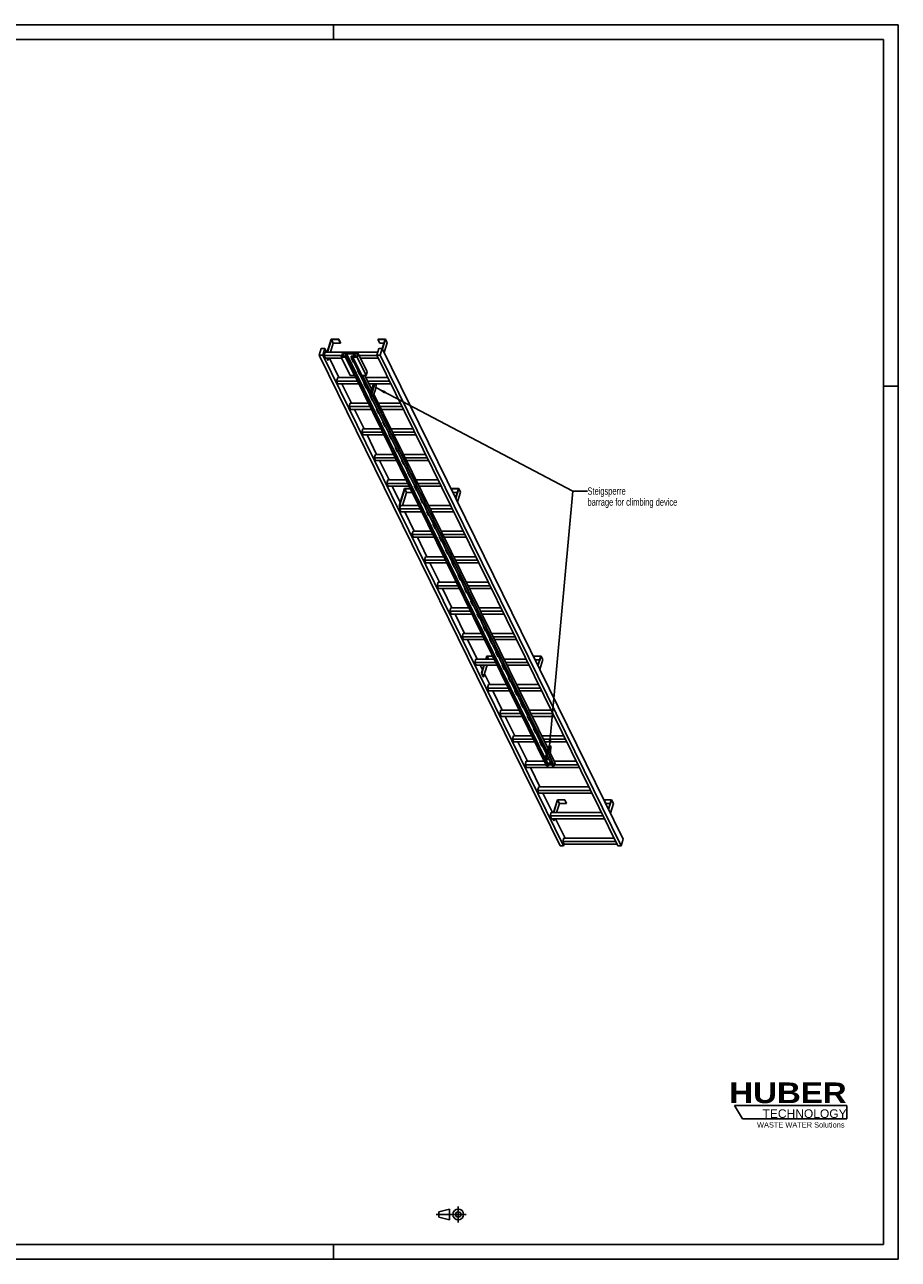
# Model space of a CAD drawing. Header units: millimetres. Extents: x 0 to 11880, y 0 to 8400.
# Tile 3 of 3: x 5940 to 11880, y 0 to 8400. Entities that reach past the tile are written whole.
import ezdxf

# ---------------------------------------------------------------- set-up
doc = ezdxf.new("R2010")
doc.units = ezdxf.units.MM
doc.header["$LTSCALE"] = 653.4
doc.linetypes.add('CENTER', pattern=[0.6, 0.375, -0.075, 0.075, -0.075])
doc.layers.get('0').update_dxf_attribs({"linetype": 'CONTINUOUS'})
for name, color, linetype in [('053_NOTES', 7, 'CONTINUOUS'), ('HUBER_Logo_BL1', 7, 'CONTINUOUS'), ('HUBER_Logo_BL2', 7, 'CONTINUOUS')]:
    doc.layers.add(name, color=color, linetype=linetype)
doc.styles.get("Standard").update_dxf_attribs({"font": 'txt', "width": 0.7})
doc.styles.add('TEXTSTYLE_2', font='ariblk.ttf')
doc.styles.add('TEXTSTYLE_3', font='arial.ttf')
doc.dimstyles.get("Standard").update_dxf_attribs({"dimtxt": 50, "dimasz": 70, "dimexe": 2, "dimexo": 1, "dimtad": 1, "dimtxsty": 'STANDARD', "dimblk": '_FILLED', "dimblk1": '_FILLED', "dimblk2": '_FILLED', "dimcen": 0.09, "dimazin": 2, "dimtol": 1, "dimtp": 0.01, "dimtm": 0.01, "dimtfac": 1, "dimtofl": 0, "dimtmove": 0, "dimatfit": 3, "dimldrblk": '_FILLED', "dimfxl": 1, "dimtolj": 1, "dimarcsym": 0})

# ---------------------------------------------------------------- blocks, each defined once
blk = doc.blocks.new('HUBER_LOGO_BL1', base_point=(11148.2, 1013.5))
at = {"layer": 'HUBER_Logo_BL1', "color": 2, "linetype": 'CONTINUOUS', "attachment_point": 3, "line_spacing_factor": 0.78}
for s, insert, char_height, width, style in [('HUBER\\P\\fArial;\\H58.5;TECHNOLOGY ', (11528.9, 1203), 140.4, 775.343, 'TEXTSTYLE_2'), ('WASTE WATER Solutions', (11514.7, 932.6), 36, 594.067, 'TEXTSTYLE_3')]:
    blk.add_mtext(s, dxfattribs=dict(at, insert=insert, char_height=char_height, width=width, style=style))
blk = doc.blocks.new('PROJEKTIONSMETHODE_1_BL3', base_point=(8840, 305))
at = {"color": 2, "linetype": 'CONTINUOUS'}
for p, q in [((8755.7, 323.3), (8829, 341.7)), ((8829, 268.3), (8829, 341.7)), ((8755.7, 286.7), (8755.7, 323.3)), ((8755.7, 286.7), (8829, 268.3))]:
    blk.add_line(p, q, dxfattribs=at)
at = {"color": 2, "linetype": 'CENTER'}
for p, q in [((8887.7, 360), (8887.7, 250)), ((8737.3, 305), (8942.7, 305))]:
    blk.add_line(p, q, dxfattribs=at)
at = {"color": 2, "linetype": 'CONTINUOUS'}
for radius in [36.7, 18.3]:
    blk.add_circle((8887.7, 305), radius, dxfattribs=at)
blk = doc.blocks.new('_FILLED')
at = {"color": 0, "linetype": 'BYBLOCK'}
blk.add_solid([(0, 0), (-1, 0.14), (-1, -0.14)], dxfattribs=at)
blk = doc.blocks.new('HUBER_LOGO_BL2', base_point=(11148.6, 1001.8))
at = {"layer": 'HUBER_Logo_BL2', "color": 5, "linetype": 'CONTINUOUS'}
for p, q in [((11531.1, 1046.8), (10766.1, 1046.8)), ((10766.1, 1046.8), (10820.1, 956.8)), ((11531.1, 1046.8), (11531.1, 956.8)), ((10820.1, 956.8), (11531.1, 956.8))]:
    blk.add_line(p, q, dxfattribs=at)

msp = doc.modelspace()

# ---------------------------------------------------------------- linework, layer by layer
at = {"color": 3, "linetype": 'CONTINUOUS'}
for p, q in [((0, 8400), (11880, 8400)), ((8040, 8400), (8040, 8300)), ((11880, 8400), (11880, 0)), ((11780, 5940), (11880, 5940)), ((8040, 100), (8040, 0)), ((11880, 0), (0, 0))]:
    msp.add_line(p, q, dxfattribs=at)
at = {"color": 5, "linetype": 'CONTINUOUS'}
for p, q in [((100, 8300), (11780, 8300)), ((11780, 100), (11780, 8300)), ((11780, 100), (100, 100))]:
    msp.add_line(p, q, dxfattribs=at)
at = {"color": 7, "linetype": 'CONTINUOUS'}
for p, q in [((8024.592, 6260.035), (7997.675, 6172.934)), ((7999.518, 6172.934), (8025.95, 6258.468)), ((8038.151, 6233.604), (8019.403, 6172.934)), ((8075.25, 6260.035), (8024.592, 6260.035)), ((8025.95, 6258.468), (8038.151, 6233.604)), ((8025.95, 6258.468), (8074.766, 6258.468)), ((8038.151, 6233.604), (8086.968, 6233.604)), ((8074.766, 6258.468), (8075.25, 6260.035)), ((8074.766, 6258.468), (8086.968, 6233.604)), ((8075.25, 6260.035), (8087.452, 6235.17)), ((8086.968, 6233.604), (8087.452, 6235.17)), ((8342.358, 6260.035), (8341.874, 6258.468)), ((8341.874, 6258.468), (8354.075, 6233.604)), ((8341.874, 6258.468), (8390.69, 6258.468)), ((8393.016, 6260.035), (8342.358, 6260.035)), ((8354.075, 6233.604), (8383.006, 6233.604)), ((8390.69, 6258.468), (8371.369, 6195.944)), ((8372.502, 6193.653), (8393.016, 6260.035)), ((8384.704, 6168.788), (8405.218, 6235.17)), ((8393.016, 6260.035), (8405.218, 6235.17)), ((7956.902, 6195.941), (7943.104, 6151.291)), ((9581.179, 2813.246), (7943.104, 6151.291)), ((7943.104, 6151.291), (7966.131, 6151.291)), ((7979.928, 6195.941), (7956.902, 6195.941)), ((7966.131, 6151.291), (7979.928, 6195.941)), ((9604.206, 2813.246), (7966.131, 6151.291)), ((7982.761, 6172.934), (7975.499, 6149.434)), ((7984.651, 6130.786), (7975.499, 6149.434)), ((8096.347, 6149.434), (7975.499, 6149.434)), ((7991.219, 6172.934), (7979.928, 6195.941)), ((8341.243, 6172.934), (7982.761, 6172.934)), ((8100.165, 6161.788), (8092.903, 6138.288)), ((8092.903, 6138.288), (8153.911, 6013.966)), ((8120.535, 6138.288), (8092.903, 6138.288)), ((8100.844, 6161.005), (8094.066, 6139.072)), ((8094.066, 6139.072), (8119.856, 6139.072)), ((8100.165, 6161.788), (8207.008, 6161.788)), ((8100.844, 6161.005), (8111.607, 6139.072)), ((8126.634, 6161.005), (8100.844, 6161.005)), ((8119.856, 6139.072), (8126.634, 6161.005)), ((8122.012, 6143.067), (8120.535, 6138.288)), ((8181.543, 6013.966), (8120.535, 6138.288)), ((8122.012, 6143.067), (9488.599, 3358.254)), ((8135.827, 6143.067), (8122.012, 6143.067)), ((8128.5, 6161.083), (8123.175, 6143.85)), ((8123.175, 6143.85), (8136.069, 6143.85)), ((8128.5, 6161.083), (9495.088, 3376.27)), ((8178.237, 6161.083), (8128.5, 6161.083)), ((8136.069, 6143.85), (8135.827, 6143.067)), ((9502.415, 3358.254), (8135.827, 6143.067)), ((8136.069, 6143.85), (9502.657, 3359.037)), ((8159.775, 6143.067), (8160.017, 6143.85)), ((9487.559, 3437.328), (8159.775, 6143.067)), ((8173.591, 6143.067), (8159.775, 6143.067)), ((8160.017, 6143.85), (8172.912, 6143.85)), ((8160.648, 6133.111), (8175.9, 6102.03)), ((8164.661, 6133.111), (8160.648, 6133.111)), ((8161.212, 6133.111), (8176.118, 6102.735)), ((8173.591, 6143.067), (8172.114, 6138.288)), ((8172.114, 6138.288), (8233.123, 6013.966)), ((8199.746, 6138.288), (8172.114, 6138.288)), ((8172.912, 6143.85), (8178.237, 6161.083)), ((8180.055, 6161.005), (8173.277, 6139.072)), ((8173.277, 6139.072), (8199.067, 6139.072)), ((8180.055, 6161.005), (8190.819, 6139.072)), ((8205.845, 6161.005), (8180.055, 6161.005)), ((8199.067, 6139.072), (8205.845, 6161.005)), ((8207.008, 6161.788), (8199.746, 6138.288)), ((8260.755, 6013.966), (8199.746, 6138.288)), ((8268.017, 6037.466), (8207.008, 6161.788)), ((8335.467, 6149.434), (8213.071, 6149.434)), ((8348.353, 6195.941), (8334.555, 6151.291)), ((9972.63, 2813.246), (8334.555, 6151.291)), ((8334.555, 6151.291), (8357.582, 6151.291)), ((8371.379, 6195.941), (8348.353, 6195.941)), ((8357.582, 6151.291), (8371.379, 6195.941)), ((9995.656, 2813.246), (8357.582, 6151.291)), ((10009.454, 2857.896), (8371.379, 6195.941)), ((7984.651, 6130.786), (8096.585, 6130.786)), ((8000.483, 6117.671), (7994.048, 6130.786)), ((7995.89, 6130.786), (8002.325, 6117.671)), ((8000.483, 6117.671), (8002.325, 6117.671)), ((8006.378, 6130.786), (8002.325, 6117.671)), ((8076.63, 5998.883), (8011.902, 6130.786)), ((8162.353, 6130.786), (8165.801, 6130.786)), ((8175.9, 6102.03), (8176.118, 6102.735)), ((8175.9, 6102.03), (8179.913, 6102.03)), ((8176.118, 6102.735), (8179.567, 6102.735)), ((8222.222, 6130.786), (8344.618, 6130.786)), ((8068.173, 5998.883), (8060.911, 5975.383)), ((8070.062, 5956.735), (8060.911, 5975.383)), ((8204.298, 5975.383), (8060.911, 5975.383)), ((8192.766, 5998.883), (8068.173, 5998.883)), ((8153.911, 6013.966), (8181.543, 6013.966)), ((8183.02, 6018.745), (8181.543, 6013.966)), ((8203.354, 6046.085), (8218.606, 6015.005)), ((8207.367, 6046.085), (8203.354, 6046.085)), ((8203.918, 6046.085), (8218.824, 6015.71)), ((8218.606, 6015.005), (8218.824, 6015.71)), ((8218.606, 6015.005), (8222.619, 6015.005)), ((8218.824, 6015.71), (8222.273, 6015.71)), ((8233.123, 6013.966), (8260.755, 6013.966)), ((8294.235, 5897.22), (8236.944, 6013.966)), ((8300.02, 5915.941), (8251.917, 6013.966)), ((8409.346, 5998.883), (8259.318, 5998.883)), ((8268.017, 6037.466), (8260.755, 6013.966)), ((8420.878, 5975.383), (8270.85, 5975.383)), ((8070.062, 5956.735), (8213.45, 5956.735)), ((8162.042, 5824.832), (8097.314, 5956.735)), ((8246.06, 5959.06), (8261.312, 5927.979)), ((8250.072, 5959.06), (8246.06, 5959.06)), ((8246.624, 5959.06), (8261.53, 5928.684)), ((8247.765, 5956.735), (8251.213, 5956.735)), ((8261.312, 5927.979), (8261.53, 5928.684)), ((8261.312, 5927.979), (8265.324, 5927.979)), ((8261.53, 5928.684), (8264.979, 5928.684)), ((8280.002, 5956.735), (8430.03, 5956.735)), ((8312.627, 5956.735), (8289.369, 5881.475)), ((8289.369, 5881.475), (8292.42, 5875.259)), ((8289.369, 5881.475), (8298.58, 5881.475)), ((8321.837, 5956.735), (8298.58, 5881.475)), ((8298.58, 5881.475), (8301.63, 5875.259)), ((8301.63, 5875.259), (8314.993, 5886.326)), ((9498.682, 3473.325), (8314.68, 5886.067)), ((8314.993, 5886.326), (8324.676, 5917.659)), ((8330.413, 5944.267), (8324.294, 5956.735)), ((8324.676, 5917.659), (8330.413, 5944.267)), ((8153.585, 5824.832), (8146.323, 5801.333)), ((8155.474, 5782.684), (8146.323, 5801.333)), ((8289.71, 5801.333), (8146.323, 5801.333)), ((8278.178, 5824.832), (8153.585, 5824.832)), ((8288.766, 5872.034), (8304.018, 5840.954)), ((8292.778, 5872.034), (8288.766, 5872.034)), ((8289.33, 5872.034), (8304.236, 5841.659)), ((8292.42, 5875.259), (8301.63, 5875.259)), ((8304.018, 5840.954), (8304.236, 5841.659)), ((8304.018, 5840.954), (8308.03, 5840.954)), ((9492.897, 3454.603), (8304.035, 5877.25)), ((8304.236, 5841.659), (8307.684, 5841.659)), ((8494.758, 5824.832), (8344.73, 5824.832)), ((8506.29, 5801.333), (8356.262, 5801.333)), ((8155.474, 5782.684), (8298.861, 5782.684)), ((8247.454, 5650.782), (8182.725, 5782.684)), ((8331.472, 5785.009), (8346.724, 5753.929)), ((8335.484, 5785.009), (8331.472, 5785.009)), ((8332.035, 5785.009), (8346.942, 5754.634)), ((8333.176, 5782.684), (8336.625, 5782.684)), ((8346.724, 5753.929), (8346.942, 5754.634)), ((8346.724, 5753.929), (8350.736, 5753.929)), ((8346.942, 5754.634), (8350.39, 5754.634)), ((8365.413, 5782.684), (8515.441, 5782.684)), ((8238.997, 5650.782), (8231.735, 5627.282)), ((8363.59, 5650.782), (8238.997, 5650.782)), ((8374.178, 5697.984), (8389.43, 5666.903)), ((8378.19, 5697.984), (8374.178, 5697.984)), ((8374.741, 5697.984), (8389.647, 5667.608)), ((8389.43, 5666.903), (8389.647, 5667.608)), ((8389.43, 5666.903), (8393.442, 5666.903)), ((8389.647, 5667.608), (8393.096, 5667.608)), ((8580.17, 5650.782), (8430.142, 5650.782)), ((8240.886, 5608.633), (8231.735, 5627.282)), ((8375.122, 5627.282), (8231.735, 5627.282)), ((8240.886, 5608.633), (8384.273, 5608.633)), ((8332.866, 5476.731), (8268.137, 5608.633)), ((8416.883, 5610.958), (8432.135, 5579.878)), ((8420.896, 5610.958), (8416.883, 5610.958)), ((8417.447, 5610.958), (8432.353, 5580.583)), ((8418.588, 5608.633), (8422.037, 5608.633)), ((8432.135, 5579.878), (8432.353, 5580.583)), ((8432.135, 5579.878), (8436.148, 5579.878)), ((8432.353, 5580.583), (8435.802, 5580.583)), ((8591.702, 5627.282), (8441.674, 5627.282)), ((8450.825, 5608.633), (8600.853, 5608.633)), ((8324.408, 5476.731), (8317.146, 5453.231)), ((8449.002, 5476.731), (8324.408, 5476.731)), ((8459.589, 5523.933), (8474.841, 5492.852)), ((8463.602, 5523.933), (8459.589, 5523.933)), ((8460.153, 5523.933), (8475.059, 5493.557)), ((8474.841, 5492.852), (8475.059, 5493.557)), ((8474.841, 5492.852), (8478.854, 5492.852)), ((8475.059, 5493.557), (8478.508, 5493.557)), ((8665.581, 5476.731), (8515.554, 5476.731)), ((8326.298, 5434.583), (8317.146, 5453.231)), ((8460.534, 5453.231), (8317.146, 5453.231)), ((8326.298, 5434.583), (8469.685, 5434.583)), ((8418.277, 5302.68), (8353.549, 5434.583)), ((8502.295, 5436.907), (8517.547, 5405.827)), ((8506.308, 5436.907), (8502.295, 5436.907)), ((8502.859, 5436.907), (8517.765, 5406.532)), ((8504, 5434.583), (8507.448, 5434.583)), ((8517.547, 5405.827), (8517.765, 5406.532)), ((8517.547, 5405.827), (8521.56, 5405.827)), ((8517.765, 5406.532), (8521.214, 5406.532)), ((8677.113, 5453.231), (8527.086, 5453.231)), ((8536.237, 5434.583), (8686.265, 5434.583)), ((8409.82, 5302.68), (8402.558, 5279.18)), ((8534.413, 5302.68), (8409.82, 5302.68)), ((8545.001, 5349.882), (8560.253, 5318.802)), ((8549.013, 5349.882), (8545.001, 5349.882)), ((8545.565, 5349.882), (8560.471, 5319.507)), ((8560.253, 5318.802), (8560.471, 5319.507)), ((8560.253, 5318.802), (8564.266, 5318.802)), ((8560.471, 5319.507), (8563.92, 5319.507)), ((8750.993, 5302.68), (8600.965, 5302.68)), ((8411.709, 5260.532), (8402.558, 5279.18)), ((8545.945, 5279.18), (8402.558, 5279.18)), ((8411.709, 5260.532), (8555.097, 5260.532)), ((8493.785, 5148.811), (8438.961, 5260.532)), ((8523.196, 5243.985), (8486.886, 5126.486)), ((8488.729, 5126.486), (8524.554, 5242.418)), ((8509.276, 5128.629), (8536.756, 5217.554)), ((8563.217, 5243.985), (8523.196, 5243.985)), ((8536.756, 5217.554), (8524.554, 5242.418)), ((8524.554, 5242.418), (8563.985, 5242.418)), ((8536.756, 5217.554), (8576.187, 5217.554)), ((8587.707, 5262.857), (8602.959, 5231.776)), ((8591.719, 5262.857), (8587.707, 5262.857)), ((8588.271, 5262.857), (8603.177, 5232.481)), ((8589.411, 5260.532), (8592.86, 5260.532)), ((8602.959, 5231.776), (8603.177, 5232.481)), ((8602.959, 5231.776), (8606.971, 5231.776)), ((8603.177, 5232.481), (8606.625, 5232.481)), ((8762.525, 5279.18), (8612.497, 5279.18)), ((8621.649, 5260.532), (8771.676, 5260.532)), ((8840.962, 5243.985), (8840.478, 5242.418)), ((8852.68, 5217.554), (8840.478, 5242.418)), ((8840.478, 5242.418), (8889.295, 5242.418)), ((8891.621, 5243.985), (8840.962, 5243.985)), ((8852.68, 5217.554), (8881.611, 5217.554)), ((8889.295, 5242.418), (8869.977, 5179.906)), ((8871.107, 5177.603), (8891.621, 5243.985)), ((8883.309, 5152.739), (8903.823, 5219.121)), ((8903.823, 5219.121), (8891.621, 5243.985)), ((8491.601, 5116.879), (8486.886, 5126.486)), ((8486.886, 5126.486), (8488.729, 5126.486)), ((8493.443, 5116.879), (8488.729, 5126.486)), ((8497.074, 5128.629), (8493.443, 5116.879)), ((8619.825, 5128.629), (8497.074, 5128.629)), ((8630.413, 5175.831), (8645.665, 5144.751)), ((8634.425, 5175.831), (8630.413, 5175.831)), ((8630.976, 5175.831), (8645.883, 5145.456)), ((8645.665, 5144.751), (8645.883, 5145.456)), ((8645.665, 5144.751), (8649.677, 5144.751)), ((8645.883, 5145.456), (8649.331, 5145.456)), ((8836.405, 5128.629), (8686.377, 5128.629)), ((8491.601, 5116.879), (8487.97, 5105.129)), ((8497.121, 5086.481), (8487.97, 5105.129)), ((8631.357, 5105.129), (8487.97, 5105.129)), ((8491.601, 5116.879), (8493.443, 5116.879)), ((8497.121, 5086.481), (8640.508, 5086.481)), ((8589.101, 4954.578), (8524.372, 5086.481)), ((8673.119, 5088.806), (8688.371, 5057.725)), ((8677.131, 5088.806), (8673.119, 5088.806)), ((8673.682, 5088.806), (8688.588, 5058.43)), ((8674.823, 5086.481), (8678.272, 5086.481)), ((8688.371, 5057.725), (8688.588, 5058.43)), ((8688.371, 5057.725), (8692.383, 5057.725)), ((8688.588, 5058.43), (8692.037, 5058.43)), ((8847.937, 5105.129), (8697.909, 5105.129)), ((8707.06, 5086.481), (8857.088, 5086.481)), ((8715.824, 5001.78), (8731.076, 4970.7)), ((8719.837, 5001.78), (8715.824, 5001.78)), ((8716.388, 5001.78), (8731.294, 4971.405)), ((8731.076, 4970.7), (8731.294, 4971.405)), ((8731.076, 4970.7), (8735.089, 4970.7)), ((8731.294, 4971.405), (8734.743, 4971.405)), ((8580.643, 4954.578), (8573.382, 4931.079)), ((8582.533, 4912.43), (8573.382, 4931.079)), ((8716.769, 4931.079), (8573.382, 4931.079)), ((8705.237, 4954.578), (8580.643, 4954.578)), ((8582.533, 4912.43), (8725.92, 4912.43)), ((8674.513, 4780.528), (8609.784, 4912.43)), ((8758.53, 4914.755), (8773.782, 4883.675)), ((8762.543, 4914.755), (8758.53, 4914.755)), ((8759.094, 4914.755), (8774, 4884.38)), ((8760.235, 4912.43), (8763.684, 4912.43)), ((8921.817, 4954.578), (8771.789, 4954.578)), ((8773.782, 4883.675), (8774, 4884.38)), ((8773.782, 4883.675), (8777.795, 4883.675)), ((8774, 4884.38), (8777.449, 4884.38)), ((8933.349, 4931.079), (8783.321, 4931.079)), ((8792.472, 4912.43), (8942.5, 4912.43)), ((8801.236, 4827.73), (8816.488, 4796.649)), ((8805.249, 4827.73), (8801.236, 4827.73)), ((8801.8, 4827.73), (8816.706, 4797.354)), ((8816.488, 4796.649), (8816.706, 4797.354)), ((8816.488, 4796.649), (8820.501, 4796.649)), ((8816.706, 4797.354), (8820.155, 4797.354)), ((8666.055, 4780.528), (8658.793, 4757.028)), ((8667.944, 4738.38), (8658.793, 4757.028)), ((8802.18, 4757.028), (8658.793, 4757.028)), ((8790.648, 4780.528), (8666.055, 4780.528)), ((8667.944, 4738.38), (8811.332, 4738.38)), ((8759.924, 4606.477), (8695.196, 4738.38)), ((8843.942, 4740.704), (8859.194, 4709.624)), ((8847.954, 4740.704), (8843.942, 4740.704)), ((8844.506, 4740.704), (8859.412, 4710.329)), ((8845.647, 4738.38), (8849.095, 4738.38)), ((9007.228, 4780.528), (8857.2, 4780.528)), ((8859.194, 4709.624), (8859.412, 4710.329)), ((8859.194, 4709.624), (8863.207, 4709.624)), ((8859.412, 4710.329), (8862.861, 4710.329)), ((9018.76, 4757.028), (8868.732, 4757.028)), ((8877.884, 4738.38), (9027.912, 4738.38)), ((8886.648, 4653.679), (8901.9, 4622.598)), ((8890.66, 4653.679), (8886.648, 4653.679)), ((8887.212, 4653.679), (8902.118, 4623.303)), ((8901.9, 4622.598), (8902.118, 4623.303)), ((8901.9, 4622.598), (8905.912, 4622.598)), ((8902.118, 4623.303), (8905.566, 4623.303)), ((8751.467, 4606.477), (8744.205, 4582.977)), ((8753.356, 4564.329), (8744.205, 4582.977)), ((8887.592, 4582.977), (8744.205, 4582.977)), ((8876.06, 4606.477), (8751.467, 4606.477)), ((8753.356, 4564.329), (8896.743, 4564.329)), ((8845.336, 4432.426), (8780.608, 4564.329)), ((8929.354, 4566.653), (8944.606, 4535.573)), ((8933.366, 4566.653), (8929.354, 4566.653)), ((8929.918, 4566.653), (8944.824, 4536.278)), ((8931.058, 4564.329), (8934.507, 4564.329)), ((9092.64, 4606.477), (8942.612, 4606.477)), ((8944.606, 4535.573), (8944.824, 4536.278)), ((8944.824, 4536.278), (8948.272, 4536.278)), ((9104.172, 4582.977), (8954.144, 4582.977)), ((8963.295, 4564.329), (9113.323, 4564.329)), ((8944.606, 4535.573), (8948.618, 4535.573)), ((8976.072, 4479.628), (8972.06, 4479.628)), ((8972.06, 4479.628), (8987.312, 4448.548)), ((8972.623, 4479.628), (8987.53, 4449.253)), ((8836.879, 4432.426), (8829.617, 4408.926)), ((8973.004, 4408.926), (8829.617, 4408.926)), ((8838.768, 4390.278), (8829.617, 4408.926)), ((8961.472, 4432.426), (8836.879, 4432.426)), ((8838.768, 4390.278), (8982.155, 4390.278)), ((8930.748, 4258.375), (8866.019, 4390.278)), ((8987.312, 4448.548), (8987.53, 4449.253)), ((8987.312, 4448.548), (8991.324, 4448.548)), ((8987.53, 4449.253), (8990.978, 4449.253)), ((9018.778, 4392.603), (9014.765, 4392.603)), ((9014.765, 4392.603), (9030.018, 4361.522)), ((9015.329, 4392.603), (9030.235, 4362.227)), ((9016.47, 4390.278), (9019.919, 4390.278)), ((9178.052, 4432.426), (9028.024, 4432.426)), ((9189.584, 4408.926), (9039.556, 4408.926)), ((9048.707, 4390.278), (9198.735, 4390.278)), ((9030.018, 4361.522), (9030.235, 4362.227)), ((9030.018, 4361.522), (9034.03, 4361.522)), ((9030.235, 4362.227), (9033.684, 4362.227)), ((9061.484, 4305.577), (9057.471, 4305.577)), ((9057.471, 4305.577), (9072.723, 4274.497)), ((9058.035, 4305.577), (9072.941, 4275.202)), ((8922.29, 4258.375), (8915.028, 4234.875)), ((9058.416, 4234.875), (8915.028, 4234.875)), ((8924.18, 4216.227), (8915.028, 4234.875)), ((9046.884, 4258.375), (8922.29, 4258.375)), ((8924.18, 4216.227), (9067.567, 4216.227)), ((9016.159, 4084.324), (8951.431, 4216.227)), ((9072.723, 4274.497), (9072.941, 4275.202)), ((9072.723, 4274.497), (9076.736, 4274.497)), ((9072.941, 4275.202), (9076.39, 4275.202)), ((9104.19, 4218.552), (9100.177, 4218.552)), ((9100.177, 4218.552), (9115.429, 4187.471)), ((9100.741, 4218.552), (9115.647, 4188.176)), ((9101.882, 4216.227), (9105.33, 4216.227)), ((9263.463, 4258.375), (9113.436, 4258.375)), ((9274.995, 4234.875), (9124.968, 4234.875)), ((9134.119, 4216.227), (9284.147, 4216.227)), ((9115.429, 4187.471), (9115.647, 4188.176)), ((9115.429, 4187.471), (9119.442, 4187.471)), ((9115.647, 4188.176), (9119.096, 4188.176)), ((9146.895, 4131.526), (9142.883, 4131.526)), ((9142.883, 4131.526), (9158.135, 4100.446)), ((9143.447, 4131.526), (9158.353, 4101.151)), ((9007.702, 4084.324), (9000.44, 4060.825)), ((9143.827, 4060.825), (9000.44, 4060.825)), ((9009.591, 4042.176), (9000.44, 4060.825)), ((9132.295, 4084.324), (9007.702, 4084.324)), ((9009.591, 4042.176), (9152.979, 4042.176)), ((9052.844, 4009.569), (9036.843, 4042.176)), ((9062.92, 4042.176), (9045.945, 3987.244)), ((9047.787, 3987.244), (9064.762, 4042.176)), ((9059.989, 3962.38), (9084.648, 4042.176)), ((9082.255, 4104.744), (9075.945, 4084.324)), ((9077.787, 4084.324), (9083.613, 4103.177)), ((9122.275, 4104.744), (9082.255, 4104.744)), ((9083.613, 4103.177), (9123.044, 4103.177)), ((9092.864, 4084.324), (9083.613, 4103.177)), ((9158.135, 4100.446), (9158.353, 4101.151)), ((9158.135, 4100.446), (9162.148, 4100.446)), ((9158.353, 4101.151), (9161.802, 4101.151)), ((9189.601, 4044.501), (9185.589, 4044.501)), ((9185.589, 4044.501), (9200.841, 4013.421)), ((9186.153, 4044.501), (9201.059, 4014.126)), ((9187.293, 4042.176), (9190.742, 4042.176)), ((9348.875, 4084.324), (9198.847, 4084.324)), ((9360.407, 4060.825), (9210.379, 4060.825)), ((9219.531, 4042.176), (9369.558, 4042.176)), ((9400.021, 4104.744), (9399.537, 4103.177)), ((9399.537, 4103.177), (9448.353, 4103.177)), ((9411.739, 4078.312), (9399.537, 4103.177)), ((9450.679, 4104.744), (9400.021, 4104.744)), ((9411.739, 4078.312), (9440.669, 4078.312)), ((9448.353, 4103.177), (9429.035, 4040.665)), ((9430.166, 4038.361), (9450.679, 4104.744)), ((9442.367, 4013.497), (9462.881, 4079.879)), ((9462.881, 4079.879), (9450.679, 4104.744)), ((9045.945, 3987.244), (9047.787, 3987.244)), ((9058.147, 3962.38), (9045.945, 3987.244)), ((9059.989, 3962.38), (9047.787, 3987.244)), ((9058.147, 3962.38), (9059.989, 3962.38)), ((9101.571, 3910.274), (9066.176, 3982.402)), ((9200.841, 4013.421), (9201.059, 4014.126)), ((9200.841, 4013.421), (9204.853, 4013.421)), ((9201.059, 4014.126), (9204.507, 4014.126)), ((9232.307, 3957.476), (9228.295, 3957.476)), ((9228.295, 3957.476), (9243.547, 3926.395)), ((9228.859, 3957.476), (9243.765, 3927.1)), ((9093.114, 3910.274), (9085.852, 3886.774)), ((9229.239, 3886.774), (9085.852, 3886.774)), ((9095.003, 3868.126), (9085.852, 3886.774)), ((9217.707, 3910.274), (9093.114, 3910.274)), ((9095.003, 3868.126), (9238.39, 3868.126)), ((9186.983, 3736.223), (9122.254, 3868.126)), ((9243.547, 3926.395), (9243.765, 3927.1)), ((9243.547, 3926.395), (9247.559, 3926.395)), ((9243.765, 3927.1), (9247.213, 3927.1)), ((9275.013, 3870.45), (9271.001, 3870.45)), ((9271.001, 3870.45), (9286.253, 3839.37)), ((9271.564, 3870.45), (9286.471, 3840.075)), ((9272.705, 3868.126), (9276.154, 3868.126)), ((9434.287, 3910.274), (9284.259, 3910.274)), ((9445.819, 3886.774), (9295.791, 3886.774)), ((9304.942, 3868.126), (9454.97, 3868.126)), ((9286.253, 3839.37), (9286.471, 3840.075)), ((9286.253, 3839.37), (9290.265, 3839.37)), ((9286.471, 3840.075), (9289.919, 3840.075)), ((9317.719, 3783.425), (9313.706, 3783.425)), ((9313.706, 3783.425), (9328.959, 3752.344)), ((9314.27, 3783.425), (9329.176, 3753.049)), ((9178.526, 3736.223), (9171.264, 3712.723)), ((9314.651, 3712.723), (9171.264, 3712.723)), ((9180.415, 3694.075), (9171.264, 3712.723)), ((9303.119, 3736.223), (9178.526, 3736.223)), ((9328.959, 3752.344), (9329.176, 3753.049)), ((9328.959, 3752.344), (9332.971, 3752.344)), ((9329.176, 3753.049), (9332.625, 3753.049)), ((9360.425, 3696.4), (9356.412, 3696.4)), ((9356.412, 3696.4), (9371.664, 3665.319)), ((9356.976, 3696.4), (9371.882, 3666.024)), ((9519.699, 3736.223), (9369.671, 3736.223)), ((9531.231, 3712.723), (9381.203, 3712.723)), ((9180.415, 3694.075), (9323.802, 3694.075)), ((9272.395, 3562.172), (9207.666, 3694.075)), ((9358.117, 3694.075), (9361.566, 3694.075)), ((9371.664, 3665.319), (9371.882, 3666.024)), ((9371.664, 3665.319), (9375.677, 3665.319)), ((9371.882, 3666.024), (9375.331, 3666.024)), ((9390.354, 3694.075), (9540.382, 3694.075)), ((9263.937, 3562.172), (9256.675, 3538.672)), ((9400.063, 3538.672), (9256.675, 3538.672)), ((9265.827, 3520.024), (9256.675, 3538.672)), ((9388.531, 3562.172), (9263.937, 3562.172)), ((9403.131, 3609.374), (9399.118, 3609.374)), ((9399.118, 3609.374), (9414.37, 3578.294)), ((9399.682, 3609.374), (9414.588, 3578.999)), ((9414.37, 3578.294), (9414.588, 3578.999)), ((9414.37, 3578.294), (9418.383, 3578.294)), ((9414.588, 3578.999), (9418.037, 3578.999)), ((9605.11, 3562.172), (9455.083, 3562.172)), ((9616.642, 3538.672), (9466.615, 3538.672)), ((9265.827, 3520.024), (9409.214, 3520.024)), ((9357.806, 3388.121), (9293.078, 3520.024)), ((9445.837, 3522.349), (9441.824, 3522.349)), ((9441.824, 3522.349), (9457.076, 3491.268)), ((9442.388, 3522.349), (9457.294, 3491.973)), ((9443.529, 3520.024), (9446.977, 3520.024)), ((9457.076, 3491.268), (9457.294, 3491.973)), ((9457.076, 3491.268), (9461.089, 3491.268)), ((9457.294, 3491.973), (9460.743, 3491.973)), ((9475.766, 3520.024), (9625.794, 3520.024)), ((9505, 3493.77), (9480.794, 3415.437)), ((9514.211, 3493.77), (9490.004, 3415.437)), ((9505, 3493.77), (9514.211, 3493.77)), ((9506.418, 3420.289), (9516.1, 3451.622)), ((9517.261, 3487.554), (9514.211, 3493.77)), ((9516.1, 3451.622), (9517.261, 3487.554)), ((9349.349, 3388.121), (9342.087, 3364.622)), ((9485.474, 3364.622), (9342.087, 3364.622)), ((9351.238, 3345.973), (9342.087, 3364.622)), ((9473.942, 3388.121), (9349.349, 3388.121)), ((9480.794, 3415.437), (9490.004, 3415.437)), ((9480.794, 3415.437), (9488.42, 3399.897)), ((9486.939, 3435.323), (9484.53, 3435.323)), ((9484.53, 3435.323), (9486.008, 3432.311)), ((9485.094, 3435.323), (9486.226, 3433.016)), ((9488.42, 3399.897), (9497.63, 3399.897)), ((9490.004, 3415.437), (9497.63, 3399.897)), ((9495.088, 3376.27), (9494.745, 3375.161)), ((9517.521, 3376.27), (9495.088, 3376.27)), ((9497.63, 3399.897), (9506.418, 3420.289)), ((9499.634, 3404.545), (9499.782, 3404.243)), ((9499.782, 3404.243), (9500, 3404.948)), ((9499.782, 3404.243), (9503.794, 3404.243)), ((9499.897, 3405.157), (9500, 3404.948)), ((9523.238, 3364.622), (9499.917, 3364.622)), ((9500, 3404.948), (9503.448, 3404.948)), ((9526.363, 3358.254), (9501.51, 3408.899)), ((9540.178, 3358.254), (9507.7, 3424.438)), ((9545.964, 3376.975), (9513.485, 3443.16)), ((9545.964, 3376.975), (9540.178, 3358.254)), ((9690.522, 3388.121), (9540.494, 3388.121)), ((9702.054, 3364.622), (9542.146, 3364.622)), ((9351.238, 3345.973), (9711.205, 3345.973)), ((9443.218, 3214.071), (9378.49, 3345.973)), ((9488.599, 3358.254), (9502.415, 3358.254)), ((9502.415, 3358.254), (9502.657, 3359.037)), ((9526.363, 3358.254), (9540.178, 3358.254)), ((9434.761, 3214.071), (9427.499, 3190.571)), ((9775.934, 3214.071), (9434.761, 3214.071)), ((9787.466, 3190.571), (9427.499, 3190.571)), ((9436.65, 3171.922), (9427.499, 3190.571)), ((9436.65, 3171.922), (9796.617, 3171.922)), ((9528.63, 3040.02), (9463.901, 3171.922)), ((9562.003, 3127.121), (9535.086, 3040.02)), ((9536.929, 3040.02), (9563.361, 3125.554)), ((9612.661, 3127.121), (9562.003, 3127.121)), ((9563.361, 3125.554), (9612.177, 3125.554)), ((9575.562, 3100.69), (9563.361, 3125.554)), ((9612.177, 3125.554), (9612.661, 3127.121)), ((9624.379, 3100.69), (9612.177, 3125.554)), ((9624.863, 3102.256), (9612.661, 3127.121)), ((9879.769, 3127.121), (9879.285, 3125.554)), ((9879.285, 3125.554), (9928.101, 3125.554)), ((9891.486, 3100.69), (9879.285, 3125.554)), ((9930.427, 3127.121), (9879.769, 3127.121)), ((9928.101, 3125.554), (9908.783, 3063.042)), ((9909.913, 3060.738), (9930.427, 3127.121)), ((9942.629, 3102.256), (9930.427, 3127.121)), ((9520.172, 3040.02), (9512.91, 3016.52)), ((9861.346, 3040.02), (9520.172, 3040.02)), ((9575.562, 3100.69), (9556.814, 3040.02)), ((9624.379, 3100.69), (9575.562, 3100.69)), ((9624.863, 3102.256), (9624.379, 3100.69)), ((9920.417, 3100.69), (9891.486, 3100.69)), ((9942.629, 3102.256), (9922.115, 3035.874)), ((9872.878, 3016.52), (9512.91, 3016.52)), ((9522.062, 2997.872), (9512.91, 3016.52)), ((9522.062, 2997.872), (9882.029, 2997.872)), ((9537.894, 2984.757), (9531.459, 2997.872)), ((9539.736, 2984.757), (9533.301, 2997.872)), ((9539.736, 2984.757), (9537.894, 2984.757)), ((9543.789, 2997.872), (9539.736, 2984.757)), ((9614.041, 2865.969), (9549.313, 2997.872)), ((9605.584, 2865.969), (9598.322, 2842.469)), ((9946.757, 2865.969), (9605.584, 2865.969)), ((9995.656, 2813.246), (10009.454, 2857.896)), ((9581.179, 2813.246), (9604.206, 2813.246)), ((9958.289, 2842.469), (9598.322, 2842.469)), ((9607.473, 2823.821), (9598.322, 2842.469)), ((9604.206, 2813.246), (9607.473, 2823.821)), ((9607.473, 2823.821), (9967.441, 2823.821)), ((9972.63, 2813.246), (9995.656, 2813.246))]:
    msp.add_line(p, q, dxfattribs=at)

# ---------------------------------------------------------------- block references
at = {"color": 2, "linetype": 'CONTINUOUS'}
msp.add_blockref('PROJEKTIONSMETHODE_1_BL3', (8840, 305), dxfattribs=at)
at = {"layer": 'HUBER_Logo_BL1'}
msp.add_blockref('HUBER_LOGO_BL1', (11148.213, 1013.496), dxfattribs=at)
at = {"layer": 'HUBER_Logo_BL2'}
msp.add_blockref('HUBER_LOGO_BL2', (11148.567, 1001.775), dxfattribs=at)

# ---------------------------------------------------------------- texts
at = {"layer": '053_NOTES', "color": 2, "linetype": 'CONTINUOUS', "insert": (9766.454, 5251.867), "char_height": 50, "width": 1396.42857, "attachment_point": 1, "line_spacing_factor": 0.9}
msp.add_mtext('Steigsperre\\Pbarrage for climbing device', dxfattribs=at)

# ---------------------------------------------------------------- leaders
at = {"layer": '053_NOTES', "color": 2, "linetype": 'CONTINUOUS'}
for points in [[(8327.523, 5930.867), (9666.454, 5226.867), (9766.454, 5226.867)], [(9506.619, 3469.202), (9666.454, 5226.867), (9766.454, 5226.867)]]:
    msp.add_leader(points, dimstyle='STANDARD', override={"dimtad": 0}, dxfattribs=at)

doc.saveas('drawing.dxf')
